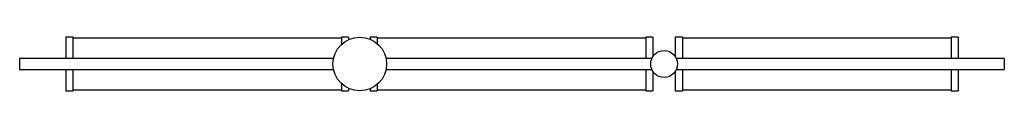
# Paper-space layout '_Superior' of a CAD drawing. Header units: millimetres. Extents: x -593 to 507, y -1210 to -1150.
import ezdxf

# ---------------------------------------------------------------- set-up
doc = ezdxf.new("R2010")
doc.units = ezdxf.units.MM

psp = doc.layouts.new('_Superior')

# ---------------------------------------------------------------- linework, layer by layer
at = {"color": 7, "linetype": 'Continuous', "lineweight": 25}
for p, q in [((-533.3, -1150), (-541.3, -1150)), ((-541.3, -1150), (-541.3, -1174)), ((-533.3, -1150), (-533.3, -1174)), ((-233.3, -1151), (-533.3, -1151)), ((-225.3, -1150), (-233.3, -1150)), ((-233.3, -1150), (-233.3, -1158.1)), ((-225.3, -1150), (-225.3, -1152.7)), ((-193.3, -1150), (-201.3, -1150)), ((-201.3, -1150), (-201.3, -1152.3)), ((-193.3, -1150), (-193.3, -1157.2)), ((106.7, -1151), (-193.3, -1151)), ((114.7, -1150), (106.7, -1150)), ((106.7, -1150), (106.7, -1174)), ((114.7, -1150), (114.7, -1171.7)), ((147.7, -1150), (139.7, -1150)), ((139.7, -1150), (139.7, -1171.7)), ((147.7, -1150), (147.7, -1174)), ((447.7, -1151), (147.7, -1151)), ((455.7, -1150), (447.7, -1150)), ((447.7, -1150), (447.7, -1174)), ((455.7, -1150), (455.7, -1174)), ((-242.1, -1174), (-592.8, -1174)), ((-592.8, -1174), (-592.8, -1186)), ((113.5, -1174), (-183.4, -1174)), ((507.2, -1174), (141, -1174)), ((507.2, -1174), (507.2, -1186)), ((-592.8, -1186), (-242.1, -1186)), ((-541.3, -1186), (-541.3, -1210)), ((-533.3, -1186), (-533.3, -1210)), ((-183.4, -1186), (113.5, -1186)), ((106.7, -1186), (106.7, -1210)), ((141, -1186), (507.2, -1186)), ((147.7, -1186), (147.7, -1210)), ((447.7, -1186), (447.7, -1210)), ((455.7, -1186), (455.7, -1210)), ((114.7, -1188.3), (114.7, -1210)), ((139.7, -1188.3), (139.7, -1210)), ((-533.3, -1209), (-233.3, -1209)), ((-233.3, -1201.9), (-233.3, -1210)), ((-225.3, -1207.3), (-225.3, -1210)), ((-201.3, -1207.7), (-201.3, -1210)), ((-193.3, -1202.8), (-193.3, -1210)), ((-193.3, -1209), (106.7, -1209)), ((147.7, -1209), (447.7, -1209)), ((-541.3, -1210), (-533.3, -1210)), ((-233.3, -1210), (-225.3, -1210)), ((-201.3, -1210), (-193.3, -1210)), ((106.7, -1210), (114.7, -1210)), ((139.7, -1210), (147.7, -1210)), ((447.7, -1210), (455.7, -1210))]:
    psp.add_line(p, q, dxfattribs=at)
for centre, radius in [((-212.8, -1180), 30), ((127.2, -1180), 15)]:
    psp.add_circle(centre, radius, dxfattribs=at)

doc.saveas('drawing.dxf')
